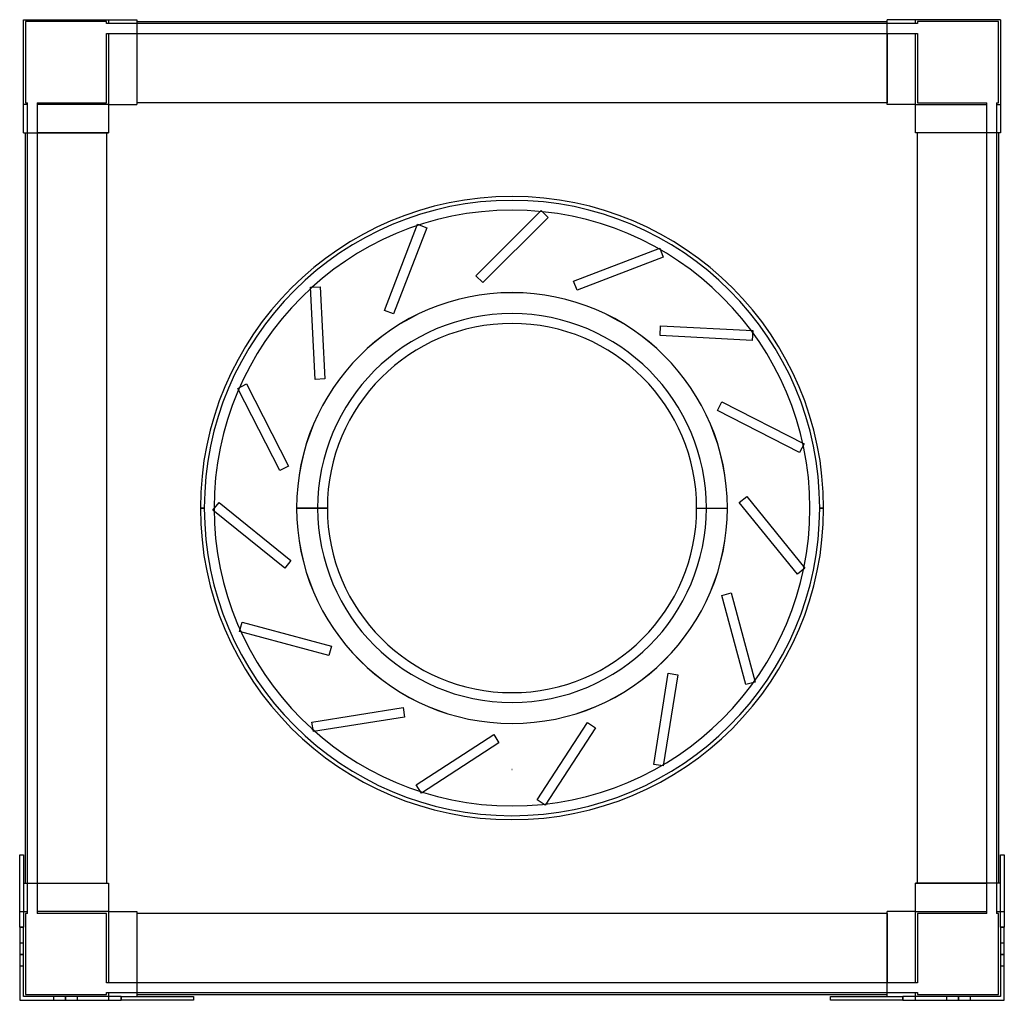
# Model space of a CAD drawing. Header units: millimetres. Extents: x -252 to 252, y -252 to 250.
import ezdxf

# ---------------------------------------------------------------- set-up
doc = ezdxf.new("R2010")
doc.units = ezdxf.units.MM
doc.layers.add('MAIN-1', color=7, linetype='Continuous')
doc.layers.add('MAIN-2', color=7, linetype='Continuous')

msp = doc.modelspace()

# ---------------------------------------------------------------- linework, layer by layer
at = {"layer": 'MAIN-1'}
for p, q in [((-250, 192), (-250, 250)), ((-250, 250), (-192, 250)), ((-192, 250), (-192, 206.5)), ((-192, 249), (192, 249)), ((192, 206.5), (192, 250)), ((250, 250), (192, 250)), ((250, 250), (250, 192)), ((192, 207.5), (-192, 207.5)), ((-206.5, 206.5), (-192, 206.5)), ((-206.5, 206.5), (-206.5, 192)), ((206.5, 206.5), (192, 206.5)), ((206.5, 192), (206.5, 206.5)), ((-250, 192), (-206.5, 192)), ((-249, -192), (-249, 192)), ((-207.5, 192), (-207.5, -192)), ((250, 192), (206.5, 192)), ((207.5, -192), (207.5, 192)), ((249, 192), (249, -192)), ((-159.5, 0), (-157.5, 0)), ((-94.51, 0), (-110.26, 0)), ((94.51, 0), (110.26, 0)), ((159.5, 0), (157.5, 0)), ((-252, -177.5), (-250, -177.5)), ((-252, -214.5), (-252, -177.5)), ((-250, -177.5), (-250, -214.5)), ((250, -214.5), (250, -177.5)), ((250, -177.5), (252, -177.5)), ((252, -177.5), (252, -214.5)), ((-250, -192), (-206.5, -192)), ((-206.5, -192), (-206.5, -206.5)), ((250, -192), (206.5, -192)), ((206.5, -206.5), (206.5, -192)), ((-206.5, -206.5), (-192, -206.5)), ((-192, -206.5), (-192, -250)), ((192, -250), (192, -206.5)), ((206.5, -206.5), (192, -206.5)), ((192, -207.5), (-192, -207.5)), ((-250, -214.5), (-252, -214.5)), ((-252, -214.5), (-252, -252)), ((-250, -250), (-250, -214.5)), ((250, -214.5), (250, -250)), ((252, -214.5), (250, -214.5)), ((252, -252), (252, -214.5)), ((-252, -252), (-200, -252)), ((-200, -250), (-250, -250)), ((-200, -250), (-163, -250)), ((-200, -252), (-200, -250)), ((-163, -252), (-200, -252)), ((-192, -249), (192, -249)), ((-163, -250), (-163, -252)), ((163, -250), (200, -250)), ((163, -252), (163, -250)), ((200, -252), (163, -252)), ((250, -250), (200, -250)), ((200, -250), (200, -252)), ((200, -252), (252, -252))]:
    msp.add_line(p, q, dxfattribs=at)
for radius, start, end in [(159.5, 0, 180), (157.5, 0, 180), (152.5, 0, 180), (110.26, 90, 180), (110.26, 0, 90), (94.51, 0, 180), (159.5, 180, 0), (157.5, 180, 0), (152.5, 180, 0), (94.51, 180, 0), (110.26, 270, 0), (110.26, 180, 270)]:
    msp.add_arc((0, 0), radius, start, end, dxfattribs=at)
at = {"layer": 'MAIN-2'}
for p, q in [((-250, 250), (-250, 250)), ((-250, 250), (-250, 250)), ((-207.5, 249), (-249, 249)), ((-249, 249), (-249, 207.5)), ((-249, 249), (-249, 249)), ((-207.5, 248), (-207.5, 249)), ((-207.5, 249), (-207.5, 249)), ((-207.5, 248), (-207.5, 248)), ((-206.5, 248), (-207.5, 248)), ((-206.5, 250), (-206.5, 248)), ((-206.5, 250), (-206.5, 250)), ((-206.5, 250), (-206.5, 250)), ((-206.5, 248), (-206.5, 248)), ((-206.5, 248), (-206.5, 248)), ((-192, 248), (-206.5, 248)), ((-192, 250), (-192, 250)), ((-192, 250), (-192, 250)), ((-192, 249), (-192, 249)), ((-192, 249), (-192, 249)), ((-192, 248), (-192, 248)), ((-192, 248), (-192, 248)), ((192, 248), (-192, 248)), ((192, 250), (192, 250)), ((192, 250), (192, 250)), ((192, 249), (192, 249)), ((192, 249), (192, 249)), ((192, 248), (192, 248)), ((192, 248), (192, 248)), ((206.5, 248), (192, 248)), ((206.5, 248), (206.5, 250)), ((206.5, 250), (206.5, 250)), ((206.5, 250), (206.5, 250)), ((206.5, 248), (206.5, 248)), ((207.5, 248), (206.5, 248)), ((206.5, 248), (206.5, 248)), ((207.5, 249), (207.5, 248)), ((207.5, 249), (207.5, 249)), ((249, 249), (207.5, 249)), ((207.5, 248), (207.5, 248)), ((249, 249), (249, 249)), ((249, 207.5), (249, 249)), ((250, 250), (250, 250)), ((250, 250), (250, 250)), ((-207.5, 243), (-206.5, 243)), ((-207.5, 243), (-207.5, 243)), ((-207.5, 207.5), (-207.5, 243)), ((-206.5, 243), (-206.5, 243)), ((-206.5, 243), (-192, 243)), ((-206.5, 243), (-206.5, 243)), ((-206.5, 243), (-206.5, 206.5)), ((-192, 243), (-192, 243)), ((-192, 243), (-192, 243)), ((-192, 243), (-192, 207.5)), ((-192, 243), (192, 243)), ((192, 243), (192, 243)), ((192, 243), (192, 207.5)), ((192, 243), (192, 243)), ((192, 243), (206.5, 243)), ((206.5, 243), (206.5, 243)), ((206.5, 243), (207.5, 243)), ((206.5, 243), (206.5, 243)), ((206.5, 206.5), (206.5, 243)), ((207.5, 243), (207.5, 243)), ((207.5, 243), (207.5, 207.5)), ((-249, 207.5), (-248, 207.5)), ((-249, 207.5), (-249, 207.5)), ((-248, 206.5), (-248, 207.5)), ((-248, 207.5), (-248, 207.5)), ((-243, 207.5), (-243, 206.5)), ((-243, 207.5), (-207.5, 207.5)), ((-243, 207.5), (-243, 207.5)), ((-207.5, 207.5), (-207.5, 207.5)), ((-192, 207.5), (-192, 207.5)), ((-192, 207.5), (-192, 207.5)), ((-192, 207.5), (-192, 206.5)), ((-192, 207.5), (-192, 207.5)), ((-192, 207.5), (-192, 207.5)), ((192, 207.5), (192, 207.5)), ((192, 207.5), (192, 207.5)), ((192, 206.5), (192, 207.5)), ((192, 207.5), (192, 207.5)), ((192, 207.5), (192, 207.5)), ((207.5, 207.5), (243, 207.5)), ((207.5, 207.5), (207.5, 207.5)), ((243, 206.5), (243, 207.5)), ((243, 207.5), (243, 207.5)), ((248, 207.5), (249, 207.5)), ((248, 207.5), (248, 207.5)), ((248, 207.5), (248, 206.5)), ((249, 207.5), (249, 207.5)), ((-250, 206.5), (-250, 206.5)), ((-248, 206.5), (-250, 206.5)), ((-250, 206.5), (-250, 206.5)), ((-248, 192), (-248, 206.5)), ((-248, 206.5), (-248, 206.5)), ((-248, 206.5), (-248, 206.5)), ((-243, 206.5), (-243, 206.5)), ((-243, 206.5), (-243, 206.5)), ((-243, 206.5), (-243, 192)), ((-206.5, 206.5), (-243, 206.5)), ((-206.5, 206.5), (-206.5, 206.5)), ((-206.5, 206.5), (-206.5, 206.5)), ((-206.5, 206.5), (-206.5, 206.5)), ((-206.5, 206.5), (-206.5, 206.5)), ((-206.5, 206.5), (-206.5, 206.5)), ((-206.5, 206.5), (-206.5, 206.5)), ((-192, 206.5), (-192, 206.5)), ((-192, 206.5), (-192, 206.5)), ((-192, 206.5), (-192, 206.5)), ((-192, 206.5), (-192, 206.5)), ((192, 206.5), (192, 206.5)), ((192, 206.5), (192, 206.5)), ((192, 206.5), (192, 206.5)), ((192, 206.5), (192, 206.5)), ((206.5, 206.5), (206.5, 206.5)), ((206.5, 206.5), (206.5, 206.5)), ((206.5, 206.5), (206.5, 206.5)), ((206.5, 206.5), (206.5, 206.5)), ((206.5, 206.5), (206.5, 206.5)), ((206.5, 206.5), (243, 206.5)), ((206.5, 206.5), (206.5, 206.5)), ((243, 192), (243, 206.5)), ((243, 206.5), (243, 206.5)), ((243, 206.5), (243, 206.5)), ((248, 206.5), (248, 206.5)), ((248, 206.5), (248, 206.5)), ((248, 206.5), (248, 192)), ((248, 206.5), (250, 206.5)), ((250, 206.5), (250, 206.5)), ((250, 206.5), (250, 206.5)), ((-250, 192), (-250, 192)), ((-250, 192), (-250, 192)), ((-249, 192), (-249, 192)), ((-249, 192), (-249, 192)), ((-248, 192), (-248, 192)), ((-248, -192), (-248, 192)), ((-248, 192), (-248, 192)), ((-243, 192), (-243, 192)), ((-207.5, 192), (-243, 192)), ((-243, 192), (-243, 192)), ((-243, 192), (-243, -192)), ((-207.5, 192), (-207.5, 192)), ((-207.5, 192), (-207.5, 192)), ((-206.5, 192), (-207.5, 192)), ((-207.5, 192), (-207.5, 192)), ((-207.5, 192), (-207.5, 192)), ((-206.5, 192), (-206.5, 192)), ((-206.5, 192), (-206.5, 192)), ((-206.5, 192), (-206.5, 192)), ((-206.5, 192), (-206.5, 192)), ((206.5, 192), (206.5, 192)), ((206.5, 192), (206.5, 192)), ((207.5, 192), (206.5, 192)), ((206.5, 192), (206.5, 192)), ((206.5, 192), (206.5, 192)), ((207.5, 192), (207.5, 192)), ((207.5, 192), (207.5, 192)), ((207.5, 192), (207.5, 192)), ((207.5, 192), (207.5, 192)), ((243, 192), (207.5, 192)), ((243, 192), (243, 192)), ((243, 192), (243, 192)), ((243, -192), (243, 192)), ((248, 192), (248, 192)), ((248, 192), (248, -192)), ((248, 192), (248, 192)), ((249, 192), (249, 192)), ((249, 192), (249, 192)), ((250, 192), (250, 192)), ((250, 192), (250, 192)), ((-18.47, 118.94), (14.94, 152.35)), ((14.94, 152.35), (18.47, 148.81)), ((14.94, 152.35), (14.94, 152.35)), ((18.47, 148.81), (-14.94, 115.4)), ((18.47, 148.81), (18.47, 148.81)), ((-65.25, 101.14), (-48.32, 145.25)), ((-43.65, 143.46), (-60.58, 99.35)), ((-48.32, 145.25), (-43.65, 143.46)), ((-48.32, 145.25), (-48.32, 145.25)), ((-43.65, 143.46), (-43.65, 143.46)), ((31.5, 116.17), (75.61, 133.1)), ((75.61, 133.1), (77.4, 128.43)), ((75.61, 133.1), (75.61, 133.1)), ((77.4, 128.43), (33.29, 111.5)), ((77.4, 128.43), (77.4, 128.43)), ((-14.94, 115.4), (-18.47, 118.94)), ((-18.47, 118.94), (-18.47, 118.94)), ((33.29, 111.5), (31.5, 116.17)), ((31.5, 116.17), (31.5, 116.17)), ((-103.22, 113.04), (-98.23, 113.3)), ((-100.75, 65.86), (-103.22, 113.04)), ((-103.22, 113.04), (-103.22, 113.04)), ((-98.23, 113.3), (-95.76, 66.12)), ((-98.23, 113.3), (-98.23, 113.3)), ((-14.94, 115.4), (-14.94, 115.4)), ((33.29, 111.5), (33.29, 111.5)), ((0, 110.26), (0, 110.26)), ((0, 110.26), (0, 110.26)), ((-60.58, 99.35), (-65.25, 101.14)), ((-65.25, 101.14), (-65.25, 101.14)), ((-60.58, 99.35), (-60.58, 99.35)), ((75.77, 88.32), (76.03, 93.31)), ((76.03, 93.31), (123.21, 90.84)), ((76.03, 93.31), (76.03, 93.31)), ((123.21, 90.84), (122.95, 85.85)), ((123.21, 90.84), (123.21, 90.84)), ((122.95, 85.85), (75.77, 88.32)), ((75.77, 88.32), (75.77, 88.32)), ((122.95, 85.85), (122.95, 85.85)), ((-95.76, 66.12), (-100.75, 65.86)), ((-100.75, 65.86), (-100.75, 65.86)), ((-95.76, 66.12), (-95.76, 66.12)), ((-140.28, 61.28), (-135.82, 63.55)), ((-118.82, 19.18), (-140.28, 61.28)), ((-140.28, 61.28), (-140.28, 61.28)), ((-135.82, 63.55), (-114.37, 21.45)), ((-135.82, 63.55), (-135.82, 63.55)), ((105.14, 49.87), (107.41, 54.32)), ((107.41, 54.32), (149.51, 32.87)), ((107.41, 54.32), (107.41, 54.32)), ((147.24, 28.42), (105.14, 49.87)), ((105.14, 49.87), (105.14, 49.87)), ((149.51, 32.87), (147.24, 28.42)), ((149.51, 32.87), (149.51, 32.87)), ((147.24, 28.42), (147.24, 28.42)), ((-114.37, 21.45), (-118.82, 19.18)), ((-114.37, 21.45), (-114.37, 21.45)), ((-118.82, 19.18), (-118.82, 19.18)), ((116.33, 2.79), (120.22, 5.94)), ((120.22, 5.94), (149.95, -30.78)), ((120.22, 5.94), (120.22, 5.94)), ((-159.5, 0), (-157.5, 0)), ((-157.5, 0), (-157.5, 0)), ((-157.5, 0), (-157.5, 0)), ((-157.5, 0), (-157.5, 0)), ((-153.07, -1.07), (-149.93, 2.82)), ((-152.5, 0), (-152.5, 0)), ((-152.5, 0), (-152.5, 0)), ((-149.93, 2.82), (-113.21, -26.92)), ((-149.93, 2.82), (-149.93, 2.82)), ((-110.25, 0), (-110.25, 0)), ((-99.51, 0), (-110.24, 0)), ((-110.24, 0), (-110.24, 0)), ((94.51, 0), (110.26, 0)), ((99.51, 0), (110.24, 0)), ((110.24, 0), (110.24, 0)), ((110.25, 0), (110.25, 0)), ((146.07, -33.93), (116.33, 2.79)), ((116.33, 2.79), (116.33, 2.79)), ((152.5, 0), (152.5, 0)), ((152.5, 0), (152.5, 0)), ((159.5, 0), (157.5, 0)), ((157.5, 0), (157.5, 0)), ((157.5, 0), (157.5, 0)), ((157.5, 0), (159.5, 0)), ((157.5, 0), (157.5, 0)), ((-157.5, 0), (-159.5, 0)), ((-159.5, 0), (-157.5, 0)), ((-157.5, 0), (-157.5, 0)), ((-157.5, 0), (-157.5, 0)), ((-157.5, 0), (-157.5, 0)), ((-116.35, -30.8), (-153.07, -1.07)), ((-153.07, -1.07), (-153.07, -1.07)), ((-152.5, 0), (-152.5, 0)), ((-152.5, 0), (-152.5, 0)), ((-110.26, 0), (-94.51, 0)), ((-110.25, 0), (-110.25, 0)), ((-110.24, 0), (-110.24, 0)), ((-110.24, 0), (-99.51, 0)), ((99.51, 0), (110.24, 0)), ((110.24, 0), (110.24, 0)), ((110.25, 0), (110.25, 0)), ((152.5, 0), (152.5, 0)), ((152.5, 0), (152.5, 0)), ((157.5, 0), (159.5, 0)), ((157.5, 0), (157.5, 0)), ((157.5, 0), (157.5, 0)), ((157.5, 0), (157.5, 0)), ((-113.21, -26.92), (-116.35, -30.8)), ((-113.21, -26.92), (-113.21, -26.92)), ((-116.35, -30.8), (-116.35, -30.8)), ((149.95, -30.78), (146.07, -33.93)), ((146.07, -33.93), (146.07, -33.93)), ((149.95, -30.78), (149.95, -30.78)), ((107.41, -44.76), (112.24, -43.47)), ((119.64, -90.4), (107.41, -44.76)), ((107.41, -44.76), (107.41, -44.76)), ((112.24, -43.47), (124.47, -89.11)), ((112.24, -43.47), (112.24, -43.47)), ((-139.41, -63.24), (-138.11, -58.41)), ((-138.11, -58.41), (-92.47, -70.64)), ((-138.11, -58.41), (-138.11, -58.41)), ((-93.77, -75.47), (-139.41, -63.24)), ((-139.41, -63.24), (-139.41, -63.24)), ((-92.47, -70.64), (-93.77, -75.47)), ((-93.77, -75.47), (-93.77, -75.47)), ((-92.47, -70.64), (-92.47, -70.64)), ((72.52, -131.25), (79.92, -84.58)), ((84.85, -85.36), (77.46, -132.03)), ((79.92, -84.58), (84.85, -85.36)), ((79.92, -84.58), (79.92, -84.58)), ((84.85, -85.36), (84.85, -85.36)), ((124.47, -89.11), (119.64, -90.4)), ((119.64, -90.4), (119.64, -90.4)), ((124.47, -89.11), (124.47, -89.11)), ((-102.41, -109.53), (-55.75, -102.14)), ((-55.75, -102.14), (-54.96, -107.08)), ((-55.75, -102.14), (-55.75, -102.14)), ((-101.63, -114.47), (-102.41, -109.53)), ((-102.41, -109.53), (-102.41, -109.53)), ((-54.96, -107.08), (-101.63, -114.47)), ((-54.96, -107.08), (-54.96, -107.08)), ((0, -110.26), (0, -110.26)), ((0, -110.26), (0, -110.26)), ((12.87, -149.4), (38.6, -109.77)), ((38.6, -109.77), (42.8, -112.5)), ((38.6, -109.77), (38.6, -109.77)), ((-101.63, -114.47), (-101.63, -114.47)), ((42.8, -112.5), (17.06, -152.12)), ((42.8, -112.5), (42.8, -112.5)), ((-49.01, -141.72), (-9.38, -115.99)), ((-6.66, -120.18), (-46.29, -145.91)), ((-9.38, -115.99), (-6.66, -120.18)), ((-9.38, -115.99), (-9.38, -115.99)), ((-6.66, -120.18), (-6.66, -120.18)), ((0, -133.88), (0, -133.88)), ((0, -133.88), (0, -133.88)), ((0, -133.88), (0, -133.88)), ((0, -133.88), (0, -133.88)), ((0, -133.88), (0, -133.88)), ((0, -133.88), (0, -133.88)), ((77.46, -132.03), (72.52, -131.25)), ((72.52, -131.25), (72.52, -131.25)), ((77.46, -132.03), (77.46, -132.03)), ((-46.29, -145.91), (-49.01, -141.72)), ((-49.01, -141.72), (-49.01, -141.72)), ((-46.29, -145.91), (-46.29, -145.91)), ((17.06, -152.12), (12.87, -149.4)), ((12.87, -149.4), (12.87, -149.4)), ((17.06, -152.12), (17.06, -152.12)), ((-252, -177.5), (-252, -177.5)), ((-252, -177.5), (-252, -177.5)), ((-250, -177.5), (-250, -177.5)), ((-250, -177.5), (-250, -177.5)), ((250, -177.5), (250, -177.5)), ((250, -177.5), (250, -177.5)), ((252, -177.5), (252, -177.5)), ((252, -177.5), (252, -177.5)), ((-250, -192), (-250, -192)), ((-250, -192), (-250, -192)), ((-249, -192), (-249, -192)), ((-249, -192), (-249, -192)), ((-248, -206.5), (-248, -192)), ((-248, -192), (-248, -192)), ((-248, -192), (-248, -192)), ((-243, -192), (-243, -192)), ((-243, -192), (-243, -192)), ((-243, -192), (-207.5, -192)), ((-243, -192), (-243, -206.5)), ((-207.5, -192), (-207.5, -192)), ((-207.5, -192), (-206.5, -192)), ((-207.5, -192), (-207.5, -192)), ((-207.5, -192), (-207.5, -192)), ((-207.5, -192), (-207.5, -192)), ((-206.5, -192), (-206.5, -192)), ((-206.5, -192), (-206.5, -192)), ((-206.5, -192), (-206.5, -192)), ((-206.5, -192), (-206.5, -192)), ((206.5, -192), (206.5, -192)), ((206.5, -192), (207.5, -192)), ((206.5, -192), (206.5, -192)), ((206.5, -192), (206.5, -192)), ((206.5, -192), (206.5, -192)), ((207.5, -192), (207.5, -192)), ((207.5, -192), (207.5, -192)), ((207.5, -192), (207.5, -192)), ((207.5, -192), (243, -192)), ((207.5, -192), (207.5, -192)), ((243, -192), (243, -192)), ((243, -192), (243, -192)), ((243, -206.5), (243, -192)), ((248, -192), (248, -192)), ((248, -192), (248, -206.5)), ((248, -192), (248, -192)), ((249, -192), (249, -192)), ((249, -192), (249, -192)), ((250, -192), (250, -192)), ((250, -192), (250, -192)), ((-252, -206.5), (-252, -206.5)), ((-252, -206.5), (-252, -206.5)), ((-252, -206.5), (-248, -206.5)), ((-250, -206.5), (-250, -206.5)), ((-250, -206.5), (-250, -206.5)), ((-248, -206.5), (-248, -206.5)), ((-248, -207.5), (-248, -206.5)), ((-248, -206.5), (-248, -206.5)), ((-243, -206.5), (-243, -207.5)), ((-243, -206.5), (-243, -206.5)), ((-243, -206.5), (-243, -206.5)), ((-206.5, -206.5), (-243, -206.5)), ((-206.5, -206.5), (-206.5, -206.5)), ((-206.5, -206.5), (-206.5, -206.5)), ((-206.5, -206.5), (-206.5, -206.5)), ((-206.5, -206.5), (-206.5, -206.5)), ((-206.5, -206.5), (-206.5, -243)), ((-206.5, -206.5), (-206.5, -206.5)), ((-206.5, -206.5), (-206.5, -206.5)), ((-192, -206.5), (-192, -206.5)), ((-192, -206.5), (-192, -206.5)), ((-192, -206.5), (-192, -207.5)), ((-192, -206.5), (-192, -206.5)), ((-192, -206.5), (-192, -206.5)), ((192, -206.5), (192, -206.5)), ((192, -206.5), (192, -206.5)), ((192, -207.5), (192, -206.5)), ((192, -206.5), (192, -206.5)), ((192, -206.5), (192, -206.5)), ((206.5, -206.5), (206.5, -206.5)), ((206.5, -206.5), (206.5, -206.5)), ((206.5, -206.5), (206.5, -206.5)), ((206.5, -206.5), (206.5, -206.5)), ((206.5, -243), (206.5, -206.5)), ((206.5, -206.5), (206.5, -206.5)), ((206.5, -206.5), (206.5, -206.5)), ((206.5, -206.5), (243, -206.5)), ((243, -207.5), (243, -206.5)), ((243, -206.5), (243, -206.5)), ((243, -206.5), (243, -206.5)), ((248, -206.5), (248, -206.5)), ((248, -206.5), (248, -206.5)), ((248, -206.5), (248, -207.5)), ((248, -206.5), (252, -206.5)), ((250, -206.5), (250, -206.5)), ((250, -206.5), (250, -206.5)), ((252, -206.5), (252, -206.5)), ((252, -206.5), (252, -206.5)), ((-248, -207.5), (-249, -207.5)), ((-249, -207.5), (-249, -249)), ((-249, -207.5), (-249, -207.5)), ((-248, -207.5), (-248, -207.5)), ((-207.5, -207.5), (-243, -207.5)), ((-243, -207.5), (-243, -207.5)), ((-207.5, -243), (-207.5, -207.5)), ((-207.5, -207.5), (-207.5, -207.5)), ((-192, -207.5), (-192, -207.5)), ((-192, -207.5), (-192, -207.5)), ((-192, -207.5), (-192, -207.5)), ((-192, -207.5), (-192, -207.5)), ((-192, -207.5), (-192, -243)), ((192, -207.5), (192, -207.5)), ((192, -207.5), (192, -207.5)), ((192, -207.5), (192, -207.5)), ((192, -207.5), (192, -243)), ((192, -207.5), (192, -207.5)), ((207.5, -207.5), (207.5, -243)), ((207.5, -207.5), (207.5, -207.5)), ((243, -207.5), (207.5, -207.5)), ((243, -207.5), (243, -207.5)), ((248, -207.5), (248, -207.5)), ((249, -207.5), (248, -207.5)), ((249, -207.5), (249, -207.5)), ((249, -249), (249, -207.5)), ((-252, -214.5), (-250, -214.5)), ((250, -214.5), (252, -214.5)), ((-252, -222.5), (-250, -222.5)), ((-252, -222.5), (-252, -222.5)), ((-252, -222.5), (-252, -222.5)), ((-250, -222.5), (-250, -222.5)), ((-250, -222.5), (-250, -222.5)), ((250, -222.5), (250, -222.5)), ((250, -222.5), (252, -222.5)), ((250, -222.5), (250, -222.5)), ((252, -222.5), (252, -222.5)), ((252, -222.5), (252, -222.5)), ((-252, -228.5), (-250, -228.5)), ((-250, -228.5), (-252, -228.5)), ((-250, -228.5), (-252, -228.5)), ((-252, -228.5), (-250, -228.5)), ((250, -228.5), (252, -228.5)), ((252, -228.5), (250, -228.5)), ((252, -228.5), (250, -228.5)), ((250, -228.5), (252, -228.5)), ((-250, -234.5), (-252, -234.5)), ((-252, -234.5), (-252, -234.5)), ((-252, -234.5), (-252, -234.5)), ((-250, -234.5), (-250, -234.5)), ((-250, -234.5), (-250, -234.5)), ((252, -234.5), (250, -234.5)), ((250, -234.5), (250, -234.5)), ((250, -234.5), (250, -234.5)), ((252, -234.5), (252, -234.5)), ((252, -234.5), (252, -234.5)), ((-207.5, -243), (-207.5, -243)), ((-206.5, -243), (-207.5, -243)), ((-206.5, -243), (-206.5, -243)), ((-192, -243), (-206.5, -243)), ((-206.5, -243), (-206.5, -243)), ((-192, -243), (-192, -243)), ((-192, -243), (-192, -243)), ((192, -243), (-192, -243)), ((192, -243), (192, -243)), ((192, -243), (192, -243)), ((206.5, -243), (192, -243)), ((206.5, -243), (206.5, -243)), ((207.5, -243), (206.5, -243)), ((206.5, -243), (206.5, -243)), ((207.5, -243), (207.5, -243)), ((-252, -252), (-252, -252)), ((-252, -252), (-252, -252)), ((-250, -250), (-250, -250)), ((-250, -250), (-250, -250)), ((-250, -250), (-250, -250)), ((-250, -250), (-250, -250)), ((-249, -249), (-207.5, -249)), ((-249, -249), (-249, -249)), ((-234.5, -252), (-234.5, -250)), ((-234.5, -250), (-234.5, -250)), ((-234.5, -250), (-234.5, -250)), ((-234.5, -252), (-234.5, -252)), ((-234.5, -252), (-234.5, -252)), ((-228.5, -252), (-228.5, -250)), ((-228.5, -250), (-228.5, -252)), ((-228.5, -252), (-228.5, -250)), ((-228.5, -250), (-228.5, -252)), ((-222.5, -250), (-222.5, -250)), ((-222.5, -250), (-222.5, -252)), ((-222.5, -250), (-222.5, -250)), ((-222.5, -252), (-222.5, -252)), ((-222.5, -252), (-222.5, -252)), ((-207.5, -249), (-207.5, -248)), ((-207.5, -248), (-206.5, -248)), ((-207.5, -248), (-207.5, -248)), ((-207.5, -249), (-207.5, -249)), ((-206.5, -248), (-206.5, -248)), ((-206.5, -248), (-206.5, -252)), ((-206.5, -248), (-206.5, -248)), ((-206.5, -248), (-192, -248)), ((-206.5, -250), (-206.5, -250)), ((-206.5, -250), (-206.5, -250)), ((-206.5, -252), (-206.5, -252)), ((-206.5, -252), (-206.5, -252)), ((-200, -250), (-200, -252)), ((-192, -248), (-192, -248)), ((-192, -248), (-192, -248)), ((-192, -248), (192, -248)), ((-192, -249), (-192, -249)), ((-192, -249), (-192, -249)), ((-192, -250), (-192, -250)), ((-192, -250), (-192, -250)), ((-163, -250), (-163, -250)), ((-163, -250), (-163, -250)), ((-163, -252), (-163, -252)), ((-163, -252), (-163, -252)), ((163, -250), (163, -250)), ((163, -250), (163, -250)), ((163, -252), (163, -252)), ((163, -252), (163, -252)), ((192, -248), (206.5, -248)), ((192, -248), (192, -248)), ((192, -248), (192, -248)), ((192, -249), (192, -249)), ((192, -249), (192, -249)), ((192, -250), (192, -250)), ((192, -250), (192, -250)), ((200, -252), (200, -250)), ((206.5, -248), (206.5, -248)), ((206.5, -252), (206.5, -248)), ((206.5, -248), (206.5, -248)), ((206.5, -248), (207.5, -248)), ((206.5, -250), (206.5, -250)), ((206.5, -250), (206.5, -250)), ((206.5, -252), (206.5, -252)), ((206.5, -252), (206.5, -252)), ((207.5, -248), (207.5, -248)), ((207.5, -248), (207.5, -249)), ((207.5, -249), (249, -249)), ((207.5, -249), (207.5, -249)), ((222.5, -252), (222.5, -250)), ((222.5, -250), (222.5, -250)), ((222.5, -250), (222.5, -250)), ((222.5, -252), (222.5, -252)), ((222.5, -252), (222.5, -252)), ((228.5, -252), (228.5, -250)), ((228.5, -250), (228.5, -252)), ((228.5, -252), (228.5, -250)), ((228.5, -250), (228.5, -252)), ((234.5, -250), (234.5, -250)), ((234.5, -250), (234.5, -252)), ((234.5, -250), (234.5, -250)), ((234.5, -252), (234.5, -252)), ((234.5, -252), (234.5, -252)), ((249, -249), (249, -249)), ((250, -250), (250, -250)), ((250, -250), (250, -250)), ((250, -250), (250, -250)), ((250, -250), (250, -250)), ((252, -252), (252, -252)), ((252, -252), (252, -252))]:
    msp.add_line(p, q, dxfattribs=at)
for centre, radius, start, end in [((0, 0), 110.25, 0, 180), ((0, 0), 110.24, 0, 180), ((0, 0), 99.51, 0, 180), ((0, 0), 99.51, 0, 180), ((0, 0), 110.25, 180, 0), ((0, 0), 110.24, 180, 0), ((0, 0), 99.51, 180, 0), ((0, 0), 99.51, 180, 0), ((0, -133.88), 0.001, 0, 180), ((0, -133.88), 0.001, 180, 0)]:
    msp.add_arc(centre, radius, start, end, dxfattribs=at)

doc.saveas('drawing.dxf')
